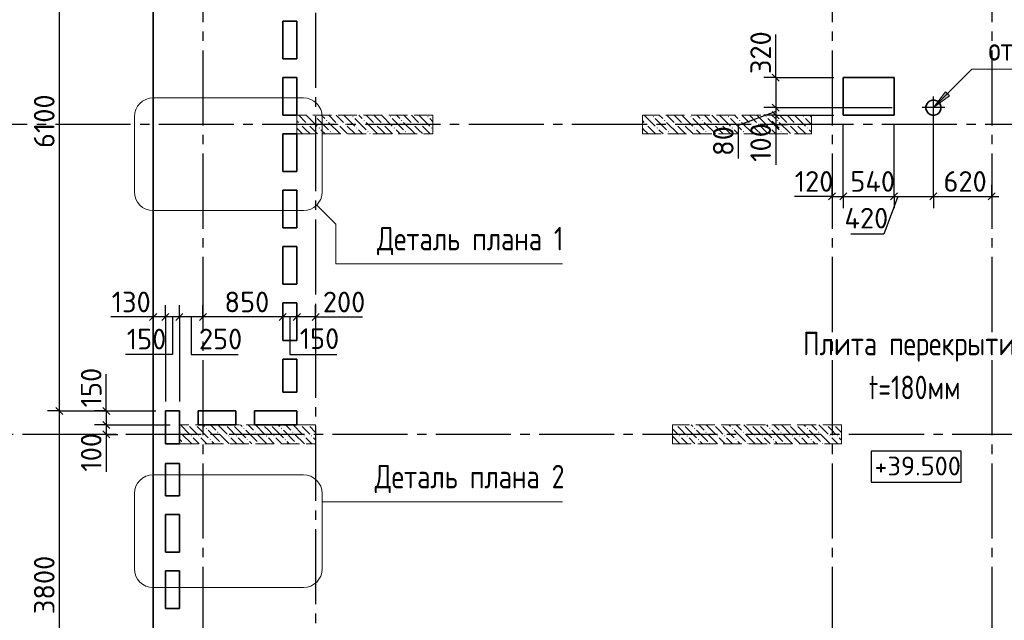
# Model space of a CAD drawing. Header units: millimetres. Extents: x 40580 to 1930067, y -240640 to 81020.
# Tile 133 of 256: x 589493 to 599979, y -209875 to -203477. Entities that reach past the tile are written whole.
import ezdxf

# ---------------------------------------------------------------- set-up
doc = ezdxf.new("R2010")
doc.units = ezdxf.units.MM
for name, pattern in [('______2', [270, 200, -70]), ('______5', [1100, 800, -100, 100, -100]), ('CENTER', [2, 1.25, -0.25, 0.25, -0.25])]:
    doc.linetypes.add(name, pattern=pattern)
for name, color, linetype, lineweight in [('Standard', 7, 'Continuous', 25), ('Высотные отметки', 7, 'Continuous', 25), ('ЖБ Перекрытие верхний уровень', 7, 'Continuous', 35), ('ОСИ', 7, 'CENTER', 15), ('Примечания', 7, 'Continuous', 13)]:
    doc.layers.add(name, color=color, linetype=linetype, lineweight=lineweight)
doc.layers.add('ЖБ Пилон', color=7, linetype='______2', lineweight=13, true_color=0xa0a0a0)
doc.layers.add('Размерная выноска', color=7, linetype='Continuous')
doc.styles.add('GOST 2.304', font='isocpeur.ttf', dxfattribs={"width": 0.8})
doc.styles.add('ISOCPEUR', font='isocpeur.ttf')

msp = doc.modelspace()

# ---------------------------------------------------------------- hatches: boundary and pattern name
at = {"layer": 'ЖБ Пилон', "linetype": 'Continuous', "lineweight": -3, "transparency": 33554687}
for points in [[(592634.7, -204511), (592641.2, -204504.5), (592647.7, -204511), (592641.2, -204517.5)], [(592754.7, -204551), (592761.2, -204544.5), (592767.7, -204551), (592761.2, -204557.6)], [(593034.7, -204511), (593041.2, -204504.5), (593047.7, -204511), (593041.2, -204517.5)], [(593154.7, -204551), (593161.2, -204544.5), (593167.7, -204551), (593161.2, -204557.6)], [(593434.7, -204511), (593441.2, -204504.5), (593447.7, -204511), (593441.2, -204517.5)], [(593554.7, -204551), (593561.2, -204544.5), (593567.7, -204551), (593561.2, -204557.6)], [(593834.7, -204511), (593841.2, -204504.5), (593847.7, -204511), (593841.2, -204517.5)], [(596234.7, -204511), (596241.2, -204504.5), (596247.7, -204511), (596241.2, -204517.5)], [(596354.7, -204551), (596361.2, -204544.5), (596367.7, -204551), (596361.2, -204557.6)], [(596634.7, -204511), (596641.2, -204504.5), (596647.7, -204511), (596641.2, -204517.5)], [(596754.7, -204551), (596761.2, -204544.5), (596767.7, -204551), (596761.2, -204557.6)], [(597034.7, -204511), (597041.2, -204504.5), (597047.7, -204511), (597041.2, -204517.5)], [(597154.7, -204551), (597161.2, -204544.5), (597167.7, -204551), (597161.2, -204557.6)], [(597434.7, -204511), (597441.2, -204504.5), (597447.7, -204511), (597441.2, -204517.5)], [(597554.7, -204551), (597561.2, -204544.5), (597567.7, -204551), (597561.2, -204557.6)], [(597834.7, -204511), (597841.2, -204504.5), (597847.7, -204511), (597841.2, -204517.5)], [(592474.7, -204591), (592481.2, -204584.6), (592487.7, -204591), (592481.2, -204597.5)], [(592554.7, -204591), (592561.2, -204584.6), (592567.7, -204591), (592561.2, -204597.5)], [(592674.7, -204631), (592681.2, -204624.5), (592687.7, -204631), (592681.2, -204637.6)], [(592794.7, -204671.1), (592801.2, -204664.6), (592807.7, -204671.1), (592801.2, -204677.5)], [(592874.7, -204591), (592881.2, -204584.6), (592887.7, -204591), (592881.2, -204597.5)], [(592954.7, -204591), (592961.2, -204584.6), (592967.7, -204591), (592961.2, -204597.5)], [(593074.7, -204631), (593081.2, -204624.5), (593087.7, -204631), (593081.2, -204637.6)], [(593194.7, -204671.1), (593201.2, -204664.6), (593207.7, -204671.1), (593201.2, -204677.5)], [(593274.7, -204591), (593281.2, -204584.6), (593287.7, -204591), (593281.2, -204597.5)], [(593354.7, -204591), (593361.2, -204584.6), (593367.7, -204591), (593361.2, -204597.5)], [(593474.7, -204631), (593481.2, -204624.5), (593487.7, -204631), (593481.2, -204637.6)], [(593594.7, -204671.1), (593601.2, -204664.6), (593607.7, -204671.1), (593601.2, -204677.5)], [(593674.7, -204591), (593681.2, -204584.6), (593687.7, -204591), (593681.2, -204597.5)], [(593754.7, -204591), (593761.2, -204584.6), (593767.7, -204591), (593761.2, -204597.5)], [(593874.7, -204631), (593881.2, -204624.5), (593887.7, -204631), (593881.2, -204637.6)], [(596154.7, -204591), (596161.2, -204584.6), (596167.7, -204591), (596161.2, -204597.5)], [(596274.7, -204631), (596281.2, -204624.5), (596287.7, -204631), (596281.2, -204637.6)], [(596394.7, -204671.1), (596401.2, -204664.6), (596407.7, -204671.1), (596401.2, -204677.5)], [(596474.7, -204591), (596481.2, -204584.6), (596487.7, -204591), (596481.2, -204597.5)], [(596554.7, -204591), (596561.2, -204584.6), (596567.7, -204591), (596561.2, -204597.5)], [(596674.7, -204631), (596681.2, -204624.5), (596687.7, -204631), (596681.2, -204637.6)], [(596794.7, -204671.1), (596801.2, -204664.6), (596807.7, -204671.1), (596801.2, -204677.5)], [(596874.7, -204591), (596881.2, -204584.6), (596887.7, -204591), (596881.2, -204597.5)], [(596954.7, -204591), (596961.2, -204584.6), (596967.7, -204591), (596961.2, -204597.5)], [(597074.7, -204631), (597081.2, -204624.5), (597087.7, -204631), (597081.2, -204637.6)], [(597194.7, -204671.1), (597201.2, -204664.6), (597207.7, -204671.1), (597201.2, -204677.5)], [(597274.7, -204591), (597281.2, -204584.6), (597287.7, -204591), (597281.2, -204597.5)], [(597354.7, -204591), (597361.2, -204584.6), (597367.7, -204591), (597361.2, -204597.5)], [(597474.7, -204631), (597481.2, -204624.5), (597487.7, -204631), (597481.2, -204637.6)], [(597594.7, -204671.1), (597601.2, -204664.6), (597607.7, -204671.1), (597601.2, -204677.5)], [(597674.7, -204591), (597681.2, -204584.6), (597687.7, -204591), (597681.2, -204597.5)], [(597754.7, -204591), (597761.2, -204584.6), (597767.7, -204591), (597761.2, -204597.5)], [(597874.7, -204631), (597881.2, -204624.5), (597887.7, -204631), (597881.2, -204637.6)], [(591284.6, -207794.2), (591281.2, -207797.5), (591277.9, -207794.2)], [(591364.6, -207794.2), (591361.2, -207797.5), (591357.9, -207794.2)], [(591474.7, -207831), (591481.2, -207824.5), (591487.7, -207831), (591481.2, -207837.6)], [(591684.6, -207794.2), (591681.2, -207797.5), (591677.9, -207794.2)], [(591764.6, -207794.2), (591761.2, -207797.5), (591757.9, -207794.2)], [(591874.7, -207831), (591881.2, -207824.5), (591887.7, -207831), (591881.2, -207837.6)], [(592084.6, -207794.2), (592081.2, -207797.5), (592077.9, -207794.2)], [(592164.6, -207794.2), (592161.2, -207797.5), (592157.9, -207794.2)], [(592274.7, -207831), (592281.2, -207824.5), (592287.7, -207831), (592281.2, -207837.6)], [(592484.6, -207794.2), (592481.2, -207797.5), (592477.9, -207794.2)], [(592564.6, -207794.2), (592561.2, -207797.5), (592557.9, -207794.2)], [(596484.6, -207794.2), (596481.2, -207797.5), (596477.9, -207794.2)], [(596564.6, -207794.2), (596561.2, -207797.5), (596557.9, -207794.2)], [(596674.7, -207831), (596681.2, -207824.5), (596687.7, -207831), (596681.2, -207837.6)], [(596884.6, -207794.2), (596881.2, -207797.5), (596877.9, -207794.2)], [(596964.6, -207794.2), (596961.2, -207797.5), (596957.9, -207794.2)], [(597074.7, -207831), (597081.2, -207824.5), (597087.7, -207831), (597081.2, -207837.6)], [(597284.6, -207794.2), (597281.2, -207797.5), (597277.9, -207794.2)], [(597364.6, -207794.2), (597361.2, -207797.5), (597357.9, -207794.2)], [(597474.7, -207831), (597481.2, -207824.5), (597487.7, -207831), (597481.2, -207837.6)], [(597684.6, -207794.2), (597681.2, -207797.5), (597677.9, -207794.2)], [(597764.6, -207794.2), (597761.2, -207797.5), (597757.9, -207794.2)], [(597874.7, -207831), (597881.2, -207824.5), (597887.7, -207831), (597881.2, -207837.6)], [(598084.6, -207794.2), (598081.2, -207797.5), (598077.9, -207794.2)], [(598164.6, -207794.2), (598161.2, -207797.5), (598157.9, -207794.2)], [(591194.7, -207871.1), (591201.2, -207864.6), (591207.7, -207871.1), (591201.2, -207877.5)], [(591314.7, -207911), (591321.2, -207904.5), (591327.7, -207911), (591321.2, -207917.6)], [(591394.7, -207911), (591401.2, -207904.5), (591407.7, -207911), (591401.2, -207917.6)], [(591594.7, -207871.1), (591601.2, -207864.6), (591607.7, -207871.1), (591601.2, -207877.5)], [(591714.7, -207911), (591721.2, -207904.5), (591727.7, -207911), (591721.2, -207917.6)], [(591794.7, -207911), (591801.2, -207904.5), (591807.7, -207911), (591801.2, -207917.6)], [(591994.7, -207871.1), (592001.2, -207864.6), (592007.7, -207871.1), (592001.2, -207877.5)], [(592114.7, -207911), (592121.2, -207904.5), (592127.7, -207911), (592121.2, -207917.6)], [(592194.7, -207911), (592201.2, -207904.5), (592207.7, -207911), (592201.2, -207917.6)], [(592394.7, -207871.1), (592401.2, -207864.6), (592407.7, -207871.1), (592401.2, -207877.5)], [(592514.7, -207911), (592521.2, -207904.5), (592527.7, -207911), (592521.2, -207917.6)], [(592594.7, -207911), (592601.2, -207904.5), (592607.7, -207911), (592601.2, -207917.6)], [(596514.7, -207911), (596521.2, -207904.5), (596527.7, -207911), (596521.2, -207917.6)], [(596594.7, -207911), (596601.2, -207904.5), (596607.7, -207911), (596601.2, -207917.6)], [(596794.7, -207871.1), (596801.2, -207864.6), (596807.7, -207871.1), (596801.2, -207877.5)], [(596914.7, -207911), (596921.2, -207904.5), (596927.7, -207911), (596921.2, -207917.6)], [(596994.7, -207911), (597001.2, -207904.5), (597007.7, -207911), (597001.2, -207917.6)], [(597194.7, -207871.1), (597201.2, -207864.6), (597207.7, -207871.1), (597201.2, -207877.5)], [(597314.7, -207911), (597321.2, -207904.5), (597327.7, -207911), (597321.2, -207917.6)], [(597394.7, -207911), (597401.2, -207904.5), (597407.7, -207911), (597401.2, -207917.6)], [(597594.7, -207871.1), (597601.2, -207864.6), (597607.7, -207871.1), (597601.2, -207877.5)], [(597714.7, -207911), (597721.2, -207904.5), (597727.7, -207911), (597721.2, -207917.6)], [(597794.7, -207911), (597801.2, -207904.5), (597807.7, -207911), (597801.2, -207917.6)], [(597994.7, -207871.1), (598001.2, -207864.6), (598007.7, -207871.1), (598001.2, -207877.5)], [(598114.7, -207911), (598121.2, -207904.5), (598127.7, -207911), (598121.2, -207917.6)], [(598194.7, -207911), (598201.2, -207904.5), (598207.7, -207911), (598201.2, -207917.6)], [(591234.7, -207991), (591241.2, -207984.6), (591247.7, -207991), (591244.6, -207994.2), (591237.9, -207994.2)], [(591514.7, -207951.1), (591521.2, -207944.5), (591527.7, -207951.1), (591521.2, -207957.6)], [(591634.7, -207991), (591641.2, -207984.6), (591647.7, -207991), (591644.6, -207994.2), (591637.9, -207994.2)], [(591914.7, -207951.1), (591921.2, -207944.5), (591927.7, -207951.1), (591921.2, -207957.6)], [(592034.7, -207991), (592041.2, -207984.6), (592047.7, -207991), (592044.6, -207994.2), (592037.9, -207994.2)], [(592314.7, -207951.1), (592321.2, -207944.5), (592327.7, -207951.1), (592321.2, -207957.6)], [(592434.7, -207991), (592441.2, -207984.6), (592447.7, -207991), (592444.6, -207994.2), (592437.9, -207994.2)], [(596444.3, -207987.6), (596447.7, -207991), (596444.6, -207994.2), (596444.3, -207994.2)], [(596714.7, -207951.1), (596721.2, -207944.5), (596727.7, -207951.1), (596721.2, -207957.6)], [(596834.7, -207991), (596841.2, -207984.6), (596847.7, -207991), (596844.6, -207994.2), (596837.9, -207994.2)], [(597114.7, -207951.1), (597121.2, -207944.5), (597127.7, -207951.1), (597121.2, -207957.6)], [(597234.7, -207991), (597241.2, -207984.6), (597247.7, -207991), (597244.6, -207994.2), (597237.9, -207994.2)], [(597514.7, -207951.1), (597521.2, -207944.5), (597527.7, -207951.1), (597521.2, -207957.6)], [(597634.7, -207991), (597641.2, -207984.6), (597647.7, -207991), (597644.6, -207994.2), (597637.9, -207994.2)], [(597914.7, -207951.1), (597921.2, -207944.5), (597927.7, -207951.1), (597921.2, -207957.6)], [(598034.7, -207991), (598041.2, -207984.6), (598047.7, -207991), (598044.6, -207994.2), (598037.9, -207994.2)]]:
    msp.add_hatch(color=7, dxfattribs=at).paths.add_polyline_path(points, flags=16)
at = {"layer": 'Примечания', "linetype": 'Continuous', "lineweight": 13, "transparency": 33554687}
msp.add_hatch(color=7, dxfattribs=at).paths.add_polyline_path([(599394, -204286.9), (599224.3, -204414.2), (599351.6, -204244.5)], flags=16)

# ---------------------------------------------------------------- linework, layer by layer
at = {"layer": 'Standard', "color": 7, "linetype": 'Continuous', "lineweight": -3, "transparency": 33554687}
for p, q in [((589914.3, -201544.2), (589914.3, -207644.2)), ((597544.3, -204094.2), (597544.3, -204019.2)), ((597544.3, -204414.2), (597544.3, -204494.2)), ((597544.3, -204494.2), (597544.3, -204594.2)), ((597544.3, -204594.2), (597544.3, -204669.2)), ((598144.3, -205360.2), (598069.3, -205360.2)), ((598144.3, -205360.2), (598264.3, -205360.2)), ((598264.3, -205360.2), (598804.3, -205360.2)), ((598804.3, -205360.2), (599224.3, -205360.2)), ((599224.3, -205360.2), (599844.3, -205360.2)), ((599844.3, -205360.2), (599919.3, -205360.2)), ((590914.3, -206644.2), (590839.3, -206644.2)), ((591044.3, -206644.2), (590914.3, -206644.2)), ((591194.3, -206644.2), (591044.3, -206644.2)), ((591444.3, -206644.2), (591194.3, -206644.2)), ((592294.3, -206644.2), (591444.3, -206644.2)), ((592644.3, -206644.2), (592719.3, -206644.2)), ((590414.3, -207644.2), (590414.3, -207569.2)), ((589914.3, -207644.2), (589914.3, -211444.2)), ((590414.3, -207794.2), (590414.3, -207894.2)), ((590414.3, -207894.2), (590414.3, -207969.2))]:
    msp.add_line(p, q, dxfattribs=at)
at = {"layer": 'Standard', "color": 251, "linetype": 'Continuous', "lineweight": -3, "true_color": 0x656565, "transparency": 33554687}
for p, q in [((597544.3, -204094.2), (597419.3, -204094.2)), ((597544.3, -204094.2), (597669.3, -204094.2)), ((597544.3, -204094.2), (598164.3, -204094.2)), ((597544.3, -204414.2), (597419.3, -204414.2)), ((597544.3, -204414.2), (597669.3, -204414.2)), ((597544.3, -204414.2), (598784.3, -204414.2)), ((597544.3, -204494.2), (597419.3, -204494.2)), ((597544.3, -204494.2), (597669.3, -204494.2)), ((597544.3, -204494.2), (598164.3, -204494.2)), ((597544.3, -204594.2), (597419.3, -204594.2)), ((597544.3, -204594.2), (597669.3, -204594.2)), ((597544.3, -204594.2), (597544.3, -204594.2)), ((598144.3, -205360.2), (598144.3, -205235.2)), ((598264.3, -205360.2), (598264.3, -205235.2)), ((598804.3, -205360.2), (598804.3, -205235.2)), ((599224.3, -205360.2), (599224.3, -205235.2)), ((599844.3, -205360.2), (599844.3, -205235.2)), ((598144.3, -205360.2), (598144.3, -205485.2)), ((598144.3, -205360.2), (598144.3, -205360.2)), ((598264.3, -205360.2), (598264.3, -205485.2)), ((598804.3, -205360.2), (598804.3, -205485.2)), ((599224.3, -205360.2), (599224.3, -205485.2)), ((599844.3, -205360.2), (599844.3, -205485.2)), ((599844.3, -205360.2), (599844.3, -205360.2)), ((590914.3, -206644.2), (590914.3, -206519.2)), ((591044.3, -206644.2), (591044.3, -206519.2)), ((591194.3, -206644.2), (591194.3, -206519.2)), ((591444.3, -206644.2), (591444.3, -206519.2)), ((592294.3, -206644.2), (592294.3, -206519.2)), ((592444.3, -206644.2), (592444.3, -206519.2)), ((592644.3, -206644.2), (592644.3, -206519.2)), ((590914.3, -206644.2), (590914.3, -206769.2)), ((590914.3, -206644.2), (590914.3, -206644.2)), ((591044.3, -206644.2), (591044.3, -206769.2)), ((591194.3, -206644.2), (591194.3, -206769.2)), ((591444.3, -206644.2), (591444.3, -206769.2)), ((591444.3, -206644.2), (591444.3, -206644.2)), ((592294.3, -206644.2), (592294.3, -206769.2)), ((592294.3, -206644.2), (592294.3, -206644.2)), ((592444.3, -206644.2), (592444.3, -206769.2)), ((592444.3, -206644.2), (592444.3, -206644.2)), ((592644.3, -206644.2), (592644.3, -206769.2)), ((592644.3, -206644.2), (592644.3, -206644.2)), ((589914.3, -207644.2), (589789.3, -207644.2)), ((589914.3, -207644.2), (590039.3, -207644.2)), ((589914.3, -207644.2), (590944.3, -207644.2)), ((590414.3, -207644.2), (590289.3, -207644.2)), ((590414.3, -207644.2), (590539.3, -207644.2)), ((590414.3, -207644.2), (590944.3, -207644.2)), ((590414.3, -207794.2), (590289.3, -207794.2)), ((590414.3, -207794.2), (590539.3, -207794.2)), ((590414.3, -207794.2), (591094.3, -207794.2)), ((590414.3, -207894.2), (590289.3, -207894.2)), ((590414.3, -207894.2), (590539.3, -207894.2)), ((590414.3, -207894.2), (590414.3, -207894.2))]:
    msp.add_line(p, q, dxfattribs=at)
at = {"layer": 'Standard', "color": 7, "linetype": 'Continuous', "lineweight": 25, "transparency": 33554687}
for p, q in [((597506.8, -204056.7), (597581.8, -204131.7)), ((597506.8, -204376.7), (597581.8, -204451.7)), ((597506.8, -204456.7), (597581.8, -204531.7)), ((597506.8, -204556.7), (597581.8, -204631.7)), ((598106.8, -205397.7), (598181.8, -205322.7)), ((598226.8, -205397.7), (598301.8, -205322.7)), ((598766.8, -205397.7), (598841.8, -205322.7)), ((599186.8, -205397.7), (599261.8, -205322.7)), ((599806.8, -205397.7), (599881.8, -205322.7)), ((590951.8, -206606.7), (590876.8, -206681.7)), ((591081.8, -206606.7), (591006.8, -206681.7)), ((591231.8, -206606.7), (591156.8, -206681.7)), ((591481.8, -206606.7), (591406.8, -206681.7)), ((592331.8, -206606.7), (592256.8, -206681.7)), ((592481.8, -206606.7), (592406.8, -206681.7)), ((592681.8, -206606.7), (592606.8, -206681.7)), ((589876.8, -207606.7), (589951.8, -207681.7)), ((590376.8, -207606.7), (590451.8, -207681.7)), ((590376.8, -207756.7), (590451.8, -207831.7)), ((590376.8, -207856.7), (590451.8, -207931.7))]:
    msp.add_line(p, q, dxfattribs=at)
at = {"layer": 'Standard', "color": 8, "linetype": '______5', "lineweight": -3, "transparency": 33554687}
for p, q in [((599224.3, -204533.7), (599224.3, -204294.7)), ((599343.8, -204414.2), (599104.8, -204414.2))]:
    msp.add_line(p, q, dxfattribs=at)
at = {"layer": 'Standard', "color": 7, "linetype": 'Continuous', "lineweight": -3, "transparency": 33554687}
for points in [[(597544.3, -204094.2), (597544.3, -204134.3), (597544.3, -204134.3), (597544.3, -204414.2)], [(592444.3, -206644.2), (592405.7, -206644.2), (592405.7, -206644.2), (592294.3, -206644.2)], [(592644.3, -206644.2), (592587.1, -206644.2), (592587.1, -206644.2), (592481.4, -206644.2), (592481.4, -206644.2), (592444.3, -206644.2)], [(590414.3, -207644.2), (590414.3, -207687), (590414.3, -207687), (590414.3, -207794.2)]]:
    msp.add_lwpolyline(points, dxfattribs=at)
at = {"layer": 'Standard', "color": 251, "linetype": 'Continuous', "lineweight": -3, "true_color": 0x656565, "transparency": 33554687}
for points in [[(599224.3, -205360.2), (599224.3, -205343.2), (599224.3, -205343.2), (599224.3, -204514.2)], [(598264.3, -205360.2), (598264.3, -205343.2), (598264.3, -205343.2), (598264.3, -205343.2), (598264.3, -205343.2), (598264.3, -204860), (598264.3, -204860), (598264.3, -204594.2)], [(598804.3, -205360.2), (598804.3, -205343.2), (598804.3, -205343.2), (598804.3, -204594.2)], [(591044.3, -206644.2), (591044.3, -206938.4), (591044.3, -206938.4), (591044.3, -207544.2)], [(591194.3, -206644.2), (591194.3, -206910.1), (591194.3, -206910.1), (591194.3, -207544.2)]]:
    msp.add_lwpolyline(points, dxfattribs=at)
at = {"layer": 'Высотные отметки', "color": 7, "linetype": 'Continuous', "lineweight": -3, "transparency": 33554687}
msp.add_lwpolyline([(598561.4, -208405), (599518.4, -208405), (599518.4, -208071.7), (598561.4, -208071.7), (598561.4, -208405)], dxfattribs=at)
at = {"layer": 'ЖБ Перекрытие верхний уровень', "transparency": 33554687}
for p, q in [((590914.3, -183104.2), (590914.3, -207254.2)), ((592294.3, -203494.2), (592444.3, -203494.2)), ((592294.3, -203894.2), (592294.3, -203494.2)), ((592444.3, -203494.2), (592444.3, -203894.2)), ((592444.3, -203894.2), (592294.3, -203894.2)), ((592294.3, -204094.2), (592444.3, -204094.2)), ((592294.3, -204494.2), (592294.3, -204094.2)), ((592444.3, -204094.2), (592444.3, -204494.2)), ((598804.3, -204094.2), (598264.3, -204094.2)), ((598264.3, -204094.2), (598264.3, -204494.2)), ((598804.3, -204494.2), (598804.3, -204094.2)), ((599167.2, -204357.2), (599152.4, -204377.6)), ((599187.7, -204342.3), (599167.2, -204357.2)), ((599211.7, -204334.5), (599187.7, -204342.3)), ((599236.9, -204334.5), (599211.7, -204334.5)), ((599260.9, -204342.3), (599236.9, -204334.5)), ((599281.3, -204357.2), (599260.9, -204342.3)), ((599296.1, -204377.6), (599281.3, -204357.2)), ((599152.4, -204377.6), (599144.6, -204401.6)), ((599144.6, -204401.6), (599144.6, -204426.8)), ((599144.6, -204426.8), (599152.4, -204450.8)), ((599152.4, -204450.8), (599167.2, -204471.2)), ((599281.3, -204471.2), (599296.1, -204450.8)), ((599303.9, -204401.6), (599296.1, -204377.6)), ((599296.1, -204450.8), (599303.9, -204426.8)), ((599303.9, -204426.8), (599303.9, -204401.6)), ((592444.3, -204494.2), (592294.3, -204494.2)), ((598264.3, -204494.2), (598804.3, -204494.2)), ((599167.2, -204471.2), (599187.7, -204486.1)), ((599187.7, -204486.1), (599211.7, -204493.9)), ((599211.7, -204493.9), (599236.9, -204493.9)), ((599236.9, -204493.9), (599260.9, -204486.1)), ((599260.9, -204486.1), (599281.3, -204471.2)), ((592294.3, -205094.2), (592294.3, -204694.2)), ((592294.3, -204694.2), (592444.3, -204694.2)), ((592444.3, -204694.2), (592444.3, -205094.2)), ((592444.3, -205094.2), (592294.3, -205094.2)), ((592294.3, -205694.2), (592294.3, -205294.2)), ((592294.3, -205294.2), (592444.3, -205294.2)), ((592444.3, -205294.2), (592444.3, -205694.2)), ((592444.3, -205694.2), (592294.3, -205694.2)), ((592294.3, -206294.2), (592294.3, -205894.2)), ((592294.3, -205894.2), (592444.3, -205894.2)), ((592444.3, -205894.2), (592444.3, -206294.2)), ((592444.3, -206294.2), (592294.3, -206294.2)), ((592294.3, -206494.2), (592444.3, -206494.2)), ((592294.3, -206894.2), (592294.3, -206494.2)), ((592444.3, -206494.2), (592444.3, -206894.2)), ((592444.3, -206894.2), (592294.3, -206894.2)), ((592294.3, -207254.2), (592294.3, -207094.2)), ((592294.3, -207094.2), (592444.3, -207094.2)), ((592444.3, -207094.2), (592444.3, -207254.2)), ((590914.3, -207254.2), (590914.3, -219524.6)), ((592294.3, -207444.2), (592294.3, -207254.2)), ((592444.3, -207254.2), (592444.3, -207444.2)), ((592444.3, -207444.2), (592294.3, -207444.2)), ((591044.3, -207994.2), (591044.3, -207644.2)), ((591044.3, -207644.2), (591194.3, -207644.2)), ((591194.3, -207644.2), (591194.3, -207994.2)), ((591394.3, -207794.2), (591394.3, -207644.2)), ((591394.3, -207644.2), (591794.3, -207644.2)), ((591794.3, -207644.2), (591794.3, -207794.2)), ((591994.3, -207794.2), (591994.3, -207644.2)), ((591994.3, -207644.2), (592444.3, -207644.2)), ((592444.3, -207644.2), (592444.3, -207794.2)), ((591794.3, -207794.2), (591394.3, -207794.2)), ((592444.3, -207794.2), (591994.3, -207794.2)), ((591194.3, -207994.2), (591044.3, -207994.2)), ((591044.3, -208549.2), (591044.3, -208204.2)), ((591044.3, -208204.2), (591194.3, -208204.2)), ((591194.3, -208204.2), (591194.3, -208549.2)), ((591194.3, -208549.2), (591044.3, -208549.2)), ((591044.3, -209149.2), (591044.3, -208749.2)), ((591044.3, -208749.2), (591194.3, -208749.2)), ((591194.3, -208749.2), (591194.3, -209149.2)), ((591194.3, -209149.2), (591044.3, -209149.2)), ((591044.3, -209749.2), (591044.3, -209349.2)), ((591044.3, -209349.2), (591194.3, -209349.2)), ((591194.3, -209349.2), (591194.3, -209749.2)), ((591194.3, -209749.2), (591044.3, -209749.2))]:
    msp.add_line(p, q, dxfattribs=at)
at = {"layer": 'ЖБ Пилон', "color": 253, "linetype": '______2', "lineweight": 13, "true_color": 0xa0a0a0, "transparency": 33554687}
for p, q in [((593894.3, -204494.2), (592444.3, -204494.2)), ((592444.3, -204494.2), (592444.3, -204694.2)), ((593894.3, -204694.2), (593894.3, -204494.2)), ((597924.3, -204494.2), (596124.3, -204494.2)), ((596124.3, -204494.2), (596124.3, -204694.2)), ((597924.3, -204694.2), (597924.3, -204494.2)), ((592444.3, -204694.2), (593894.3, -204694.2)), ((596124.3, -204694.2), (597924.3, -204694.2)), ((592644.3, -207794.2), (591194.3, -207794.2)), ((591194.3, -207794.2), (591194.3, -207994.2)), ((592644.3, -207994.2), (592644.3, -207794.2)), ((598244.3, -207794.2), (596444.3, -207794.2)), ((596444.3, -207794.2), (596444.3, -207994.2)), ((598244.3, -207994.2), (598244.3, -207794.2)), ((591194.3, -207994.2), (592644.3, -207994.2)), ((596444.3, -207994.2), (598244.3, -207994.2))]:
    msp.add_line(p, q, dxfattribs=at)
at = {"layer": 'ЖБ Пилон', "color": 9, "linetype": 'Continuous', "lineweight": -3, "true_color": 0xc7c7c7, "transparency": 33554687}
for p, q in [((592444.3, -204554.1), (592461.2, -204571.1)), ((592464.4, -204494.2), (592541.2, -204571.1)), ((592544.4, -204494.2), (592661.2, -204611)), ((592661.2, -204531), (592781.2, -204651)), ((592741.2, -204531), (592704.4, -204494.2)), ((592781.2, -204571.1), (592901.2, -204691)), ((592784.4, -204494.2), (592861.2, -204571.1)), ((592864.4, -204494.2), (592941.2, -204571.1)), ((592944.4, -204494.2), (593061.2, -204611)), ((593061.2, -204531), (593181.2, -204651)), ((593141.2, -204531), (593104.4, -204494.2)), ((593181.2, -204571.1), (593301.2, -204691)), ((593184.4, -204494.2), (593261.2, -204571.1)), ((593264.4, -204494.2), (593341.2, -204571.1)), ((593344.4, -204494.2), (593461.2, -204611)), ((593461.2, -204531), (593581.2, -204651)), ((593541.2, -204531), (593504.4, -204494.2)), ((593581.2, -204571.1), (593701.2, -204691)), ((593584.4, -204494.2), (593661.2, -204571.1)), ((593664.4, -204494.2), (593741.2, -204571.1)), ((593744.4, -204494.2), (593861.2, -204611)), ((593861.2, -204531), (593894.3, -204564.1)), ((596124.3, -204554.1), (596141.2, -204571.1)), ((596144.4, -204494.2), (596261.2, -204611)), ((596261.2, -204531), (596381.2, -204651)), ((596341.2, -204531), (596304.4, -204494.2)), ((596381.2, -204571.1), (596501.2, -204691)), ((596384.4, -204494.2), (596461.2, -204571.1)), ((596464.4, -204494.2), (596541.2, -204571.1)), ((596544.4, -204494.2), (596661.2, -204611)), ((596661.2, -204531), (596781.2, -204651)), ((596741.2, -204531), (596704.4, -204494.2)), ((596781.2, -204571.1), (596901.2, -204691)), ((596784.4, -204494.2), (596861.2, -204571.1)), ((596864.4, -204494.2), (596941.2, -204571.1)), ((596944.4, -204494.2), (597061.2, -204611)), ((597061.2, -204531), (597181.2, -204651)), ((597141.2, -204531), (597104.4, -204494.2)), ((597181.2, -204571.1), (597301.2, -204691)), ((597184.4, -204494.2), (597261.2, -204571.1)), ((597264.4, -204494.2), (597341.2, -204571.1)), ((597344.4, -204494.2), (597461.2, -204611)), ((597461.2, -204531), (597581.2, -204651)), ((597541.2, -204531), (597504.4, -204494.2)), ((597581.2, -204571.1), (597701.2, -204691)), ((597584.4, -204494.2), (597661.2, -204571.1)), ((597664.4, -204494.2), (597741.2, -204571.1)), ((597744.4, -204494.2), (597861.2, -204611)), ((597861.2, -204531), (597924.3, -204594.1)), ((597924.3, -204514.1), (597904.4, -204494.2)), ((592444.3, -204634.1), (592501.2, -204691)), ((592541.2, -204651), (592501.2, -204611)), ((592581.2, -204691), (592541.2, -204651)), ((592581.2, -204611), (592664.4, -204694.2)), ((592701.2, -204651), (592744.4, -204694.2)), ((592941.2, -204651), (592901.2, -204611)), ((592981.2, -204691), (592941.2, -204651)), ((592981.2, -204611), (593064.4, -204694.2)), ((593101.2, -204651), (593144.4, -204694.2)), ((593341.2, -204651), (593301.2, -204611)), ((593381.2, -204691), (593341.2, -204651)), ((593381.2, -204611), (593464.4, -204694.2)), ((593501.2, -204651), (593544.4, -204694.2)), ((593741.2, -204651), (593701.2, -204611)), ((593781.2, -204691), (593741.2, -204651)), ((593781.2, -204611), (593864.4, -204694.2)), ((596141.2, -204651), (596124.3, -204634.1)), ((596181.2, -204691), (596141.2, -204651)), ((596181.2, -204611), (596264.4, -204694.2)), ((596301.2, -204651), (596344.4, -204694.2)), ((596541.2, -204651), (596501.2, -204611)), ((596581.2, -204691), (596541.2, -204651)), ((596581.2, -204611), (596664.4, -204694.2)), ((596701.2, -204651), (596744.4, -204694.2)), ((596941.2, -204651), (596901.2, -204611)), ((596981.2, -204691), (596941.2, -204651)), ((596981.2, -204611), (597064.4, -204694.2)), ((597101.2, -204651), (597144.4, -204694.2)), ((597341.2, -204651), (597301.2, -204611)), ((597381.2, -204691), (597341.2, -204651)), ((597381.2, -204611), (597464.4, -204694.2)), ((597501.2, -204651), (597544.4, -204694.2)), ((597741.2, -204651), (597701.2, -204611)), ((597781.2, -204691), (597741.2, -204651)), ((597781.2, -204611), (597864.4, -204694.2)), ((597901.2, -204651), (597924.3, -204674.1)), ((592824.4, -204694.2), (592821.2, -204691)), ((593224.4, -204694.2), (593221.2, -204691)), ((593624.4, -204694.2), (593621.2, -204691)), ((596424.4, -204694.2), (596421.2, -204691)), ((596824.4, -204694.2), (596821.2, -204691)), ((597224.4, -204694.2), (597221.2, -204691)), ((597624.4, -204694.2), (597621.2, -204691)), ((591204.4, -207794.2), (591301.2, -207891)), ((591341.2, -207851.1), (591301.2, -207811)), ((591381.2, -207811), (591501.2, -207931)), ((591444.4, -207794.2), (591461.2, -207811)), ((591524.4, -207794.2), (591581.2, -207851.1)), ((591604.4, -207794.2), (591701.2, -207891)), ((591741.2, -207851.1), (591701.2, -207811)), ((591781.2, -207811), (591901.2, -207931)), ((591844.4, -207794.2), (591861.2, -207811)), ((591924.4, -207794.2), (591981.2, -207851.1)), ((592004.4, -207794.2), (592101.2, -207891)), ((592141.2, -207851.1), (592101.2, -207811)), ((592181.2, -207811), (592301.2, -207931)), ((592244.4, -207794.2), (592261.2, -207811)), ((592324.4, -207794.2), (592381.2, -207851.1)), ((592404.4, -207794.2), (592501.2, -207891)), ((592541.2, -207851.1), (592501.2, -207811)), ((592581.2, -207811), (592644.3, -207874.1)), ((596541.2, -207851.1), (596501.2, -207811)), ((596581.2, -207811), (596701.2, -207931)), ((596644.4, -207794.2), (596661.2, -207811)), ((596724.4, -207794.2), (596781.2, -207851.1)), ((596804.4, -207794.2), (596901.2, -207891)), ((596941.2, -207851.1), (596901.2, -207811)), ((596981.2, -207811), (597101.2, -207931)), ((597044.4, -207794.2), (597061.2, -207811)), ((597124.4, -207794.2), (597181.2, -207851.1)), ((597204.4, -207794.2), (597301.2, -207891)), ((597341.2, -207851.1), (597301.2, -207811)), ((597381.2, -207811), (597501.2, -207931)), ((597444.4, -207794.2), (597461.2, -207811)), ((597524.4, -207794.2), (597581.2, -207851.1)), ((597604.4, -207794.2), (597701.2, -207891)), ((597741.2, -207851.1), (597701.2, -207811)), ((597781.2, -207811), (597901.2, -207931)), ((597844.4, -207794.2), (597861.2, -207811)), ((597924.4, -207794.2), (597981.2, -207851.1)), ((598004.4, -207794.2), (598101.2, -207891)), ((598141.2, -207851.1), (598101.2, -207811)), ((598181.2, -207811), (598244.3, -207874.1)), ((591324.4, -207994.2), (591221.2, -207891)), ((591381.2, -207891), (591341.2, -207851.1)), ((591501.2, -207851.1), (591621.2, -207971.1)), ((591724.4, -207994.2), (591621.2, -207891)), ((591781.2, -207891), (591741.2, -207851.1)), ((591901.2, -207851.1), (592021.2, -207971.1)), ((592124.4, -207994.2), (592021.2, -207891)), ((592181.2, -207891), (592141.2, -207851.1)), ((592301.2, -207851.1), (592421.2, -207971.1)), ((592524.4, -207994.2), (592421.2, -207891)), ((592581.2, -207891), (592541.2, -207851.1)), ((596444.3, -207834.1), (596501.2, -207891)), ((596524.4, -207994.2), (596444.3, -207914.1)), ((596581.2, -207891), (596541.2, -207851.1)), ((596701.2, -207851.1), (596821.2, -207971.1)), ((596924.4, -207994.2), (596821.2, -207891)), ((596981.2, -207891), (596941.2, -207851.1)), ((597101.2, -207851.1), (597221.2, -207971.1)), ((597324.4, -207994.2), (597221.2, -207891)), ((597381.2, -207891), (597341.2, -207851.1)), ((597501.2, -207851.1), (597621.2, -207971.1)), ((597724.4, -207994.2), (597621.2, -207891)), ((597781.2, -207891), (597741.2, -207851.1)), ((597901.2, -207851.1), (598021.2, -207971.1)), ((598124.4, -207994.2), (598021.2, -207891)), ((598181.2, -207891), (598141.2, -207851.1)), ((591194.3, -207944.1), (591221.2, -207971.1)), ((591341.2, -207931), (591404.4, -207994.2)), ((591421.2, -207931), (591484.4, -207994.2)), ((591564.4, -207994.2), (591541.2, -207971.1)), ((591741.2, -207931), (591804.4, -207994.2)), ((591821.2, -207931), (591884.4, -207994.2)), ((591964.4, -207994.2), (591941.2, -207971.1)), ((592141.2, -207931), (592204.4, -207994.2)), ((592221.2, -207931), (592284.4, -207994.2)), ((592364.4, -207994.2), (592341.2, -207971.1)), ((592541.2, -207931), (592604.4, -207994.2)), ((592621.2, -207931), (592644.3, -207954.1)), ((596541.2, -207931), (596604.4, -207994.2)), ((596621.2, -207931), (596684.4, -207994.2)), ((596764.4, -207994.2), (596741.2, -207971.1)), ((596941.2, -207931), (597004.4, -207994.2)), ((597021.2, -207931), (597084.4, -207994.2)), ((597164.4, -207994.2), (597141.2, -207971.1)), ((597341.2, -207931), (597404.4, -207994.2)), ((597421.2, -207931), (597484.4, -207994.2)), ((597564.4, -207994.2), (597541.2, -207971.1)), ((597741.2, -207931), (597804.4, -207994.2)), ((597821.2, -207931), (597884.4, -207994.2)), ((597964.4, -207994.2), (597941.2, -207971.1)), ((598141.2, -207931), (598204.4, -207994.2)), ((598221.2, -207931), (598244.3, -207954.1))]:
    msp.add_line(p, q, dxfattribs=at)
at = {"layer": 'ОСИ', "color": 8, "linetype": '______5', "lineweight": -3, "transparency": 33554687}
for p, q in [((592644.3, -182504.2), (592644.3, -233224.2)), ((591444.3, -182904.2), (591444.3, -233224.2)), ((598144.3, -182904.2), (598144.3, -233224.2)), ((599844.3, -182904.2), (599844.3, -233224.2)), ((606074.3, -204594.2), (588120.3, -204594.2)), ((606824.3, -207894.2), (588120.3, -207894.2))]:
    msp.add_line(p, q, dxfattribs=at)
at = {"layer": 'Примечания', "color": 7, "linetype": 'Continuous', "lineweight": 13, "transparency": 33554687}
for p, q in [((599224.3, -204414.2), (599351.6, -204244.5)), ((599351.6, -204244.5), (599394, -204286.9)), ((599372.8, -204265.7), (599383.4, -204255.1)), ((592514.3, -204310.6), (590914.3, -204310.6)), ((599394, -204286.9), (599224.3, -204414.2)), ((599224.3, -204414.2), (599224.3, -204414.2)), ((599224.3, -204414.2), (599224.3, -204414.2)), ((599224.3, -204414.2), (599224.3, -204414.2)), ((590714.3, -204510.6), (590714.3, -205310.6)), ((592714.3, -205310.6), (592714.3, -204510.6)), ((590914.3, -205510.6), (592514.3, -205510.6)), ((592655.7, -205452), (592860.8, -205657)), ((592860.8, -205657), (592860.8, -206078.1)), ((592860.8, -206078.1), (595274.3, -206078.1)), ((592514.3, -208325.8), (590914.3, -208325.8)), ((590714.3, -208525.8), (590714.3, -209325.8)), ((592714.3, -209325.8), (592714.3, -208525.8)), ((592714.3, -208612.4), (595274.3, -208612.4)), ((590914.3, -209525.8), (592514.3, -209525.8))]:
    msp.add_line(p, q, dxfattribs=at)
msp.add_lwpolyline([(599224.3, -204414.2), (599632.6, -204005.9), (601432.6, -204005.9)], dxfattribs=at)
for centre, start, end in [((590914.3, -204510.6), 90, 180), ((592514.3, -204510.6), 0, 90), ((590914.3, -205310.6), 180, 270), ((592514.3, -205310.6), 270, 0), ((590914.3, -208525.8), 90, 180), ((592514.3, -208525.8), 0, 90), ((590914.3, -209325.8), 180, 270), ((592514.3, -209325.8), 270, 0)]:
    msp.add_arc(centre, 200, start, end, dxfattribs=at)
at = {"layer": 'Размерная выноска', "color": 7, "linetype": 'Continuous', "lineweight": 25, "transparency": 33554687}
for p, q in [((597544.3, -204094.2), (597544.3, -203634.2)), ((597544.3, -204594.2), (597544.3, -205024.2)), ((598144.3, -205360.2), (597744.3, -205360.2)), ((590914.3, -206644.2), (590464.3, -206644.2)), ((592644.3, -206644.2), (593144.3, -206644.2)), ((590414.3, -207644.2), (590414.3, -207254.2)), ((590414.3, -207894.2), (590414.3, -208294.2))]:
    msp.add_line(p, q, dxfattribs=at)
for points in [[(597544.3, -204454.2), (597144.3, -204604.2), (597144.3, -204954.2)], [(598844.3, -205360.2), (598694.3, -205760.2), (598344.3, -205760.2)], [(591119.3, -206644.2), (591119.3, -207044.2), (590619.3, -207044.2)], [(591319.3, -206644.2), (591319.3, -207044.2), (591819.3, -207044.2)], [(592369.3, -206644.2), (592369.3, -207044.2), (592869.3, -207044.2)]]:
    msp.add_lwpolyline(points, dxfattribs=at)

# ---------------------------------------------------------------- texts
at = {"layer": 'Standard', "color": 7, "linetype": 'Continuous', "lineweight": 25, "transparency": 33554687, "char_height": 220, "attachment_point": 7, "rotation": 90, "style": 'ISOCPEUR'}
for s, insert, width in [('320', (597494.3, -204056.7), 516.396), ('6100', (589864.2, -204844.4), 625.741), ('100', (597494.2, -204991.4), 485.079), ('80', (597095.8, -204928.3), 391.311), ('150', (590364.2, -207606.7), 469.509), ('100', (590364.2, -208291.4), 485.079), ('3800', (589864.3, -209810), 657.052)]:
    msp.add_mtext(s, dxfattribs=dict(at, insert=insert, width=width))
at = {"layer": 'Standard', "color": 7, "linetype": 'Continuous', "lineweight": 25, "transparency": 33554687, "char_height": 220, "attachment_point": 7, "style": 'ISOCPEUR'}
for s, insert, width in [('120', (597747.1, -205310.2), 485.073), ('540', (598338.8, -205310.2), 516.396), ('620', (599331, -205310.2), 531.973), ('420', (598276.1, -205701.4), 531.973), ('130', (590472.7, -206594.1), 469.509), ('850', (591673.8, -206594.2), 516.396), ('200', (592721.8, -206594.2), 531.967), ('150', (590633.1, -206989.5), 469.509), ('250', (591401.7, -206988.9), 516.396), ('150', (592474.9, -206984.8), 469.509)]:
    msp.add_mtext(s, dxfattribs=dict(at, insert=insert, width=width))
at = {"layer": 'Высотные отметки', "color": 7, "linetype": 'Continuous', "lineweight": -3, "transparency": 33554687, "insert": (598595.4, -208331.7), "char_height": 200, "width": 870.467, "attachment_point": 7, "style": 'GOST 2.304'}
msp.add_mtext('\\W1.02;+39.500', dxfattribs=at)
at = {"layer": 'Примечания', "color": 7, "linetype": 'Continuous', "lineweight": 25, "transparency": 33554687, "char_height": 250, "attachment_point": 7, "style": 'GOST 2.304'}
for s, insert, width in [('отв.\\~Ø160мм', (599810.2, -203914.2), 1673.444), ('Деталь\\~плана\\~1', (593299.3, -205986.4), 2096.869), ('Деталь\\~плана\\~2', (593274.3, -208520.7), 2150.14)]:
    msp.add_mtext(s, dxfattribs=dict(at, insert=insert, width=width))
at = {"layer": 'Примечания', "color": 251, "linetype": 'Continuous', "lineweight": 25, "true_color": 0x656565, "transparency": 33554687, "char_height": 250, "attachment_point": 7, "style": 'GOST 2.304'}
for s, insert, width in [('Плита\\~перекрытия', (597834.7, -207120.1), 2505.585), ('t=180мм', (598534.7, -207520.1), 1101.709)]:
    msp.add_mtext(s, dxfattribs=dict(at, insert=insert, width=width))

doc.saveas('drawing.dxf')
